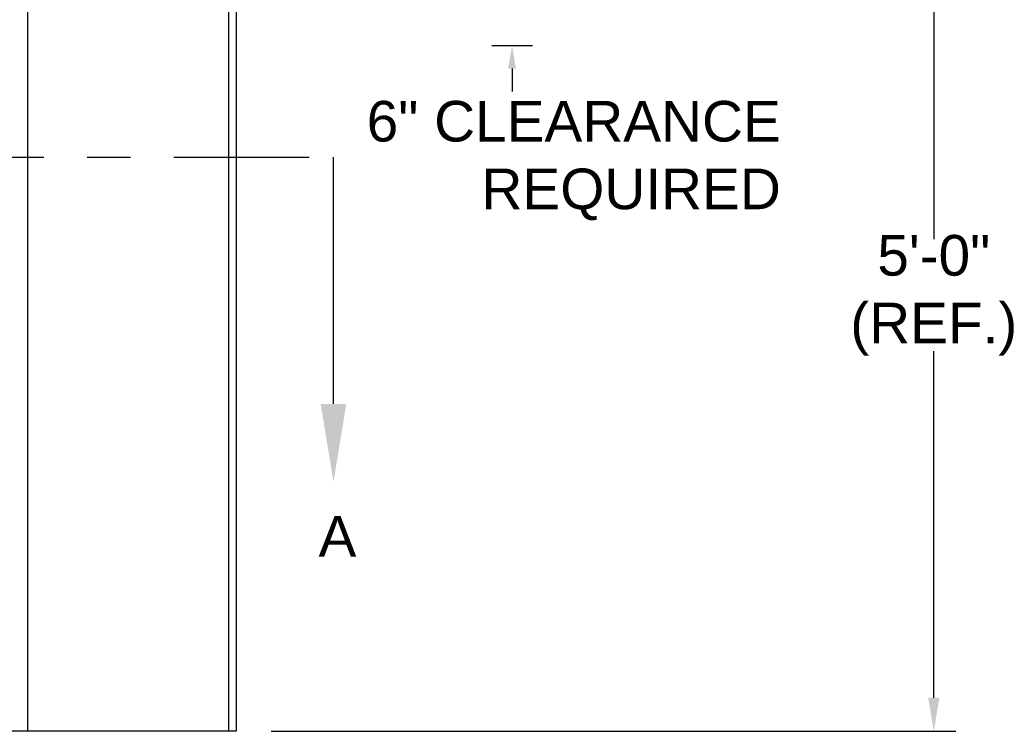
# Model space of a CAD drawing. Header units: inches. Extents: x 170 to 312, y 215 to 248.
# Tile 248 of 256: x 230.87 to 233.14, y 220.42 to 222.06. Entities that reach past the tile are written whole.
import ezdxf
from ezdxf import colors
from ezdxf.entities.mleader import LeaderData, LeaderLine
from ezdxf.math import Vec2, Vec3

# ---------------------------------------------------------------- set-up
doc = ezdxf.new("R2010")
doc.units = ezdxf.units.IN
doc.header["$LTSCALE"] = 0.25
doc.header["$MEASUREMENT"] = 0
doc.linetypes.add('CENTER', pattern=[2, 1.25, -0.25, 0.25, -0.25])
for name, color, linetype in [('ANNOTATIONS', 1, 'Continuous'), ('SECTION CUTS', 6, 'CENTER'), ('STANDARD MOTOR RH', 7, 'Continuous')]:
    doc.layers.add(name, color=color, linetype=linetype)
doc.styles.add('ARIAL', font='arial.ttf', dxfattribs={"height": 0.09375})
doc.styles.get("Standard").update_dxf_attribs({"font": 'romans.shx'})

msp = doc.modelspace()

# ---------------------------------------------------------------- linework, layer by layer
at = {"layer": 'ANNOTATIONS'}
for p, q in [((232.97826, 222.35175), (232.97826, 221.55133)), ((231.95743, 221.99872), (232.05169, 221.99872)), ((232.00456, 221.94558), (232.00456, 221.89244)), ((232.97826, 220.49278), (232.97826, 221.2928)), ((231.44803, 220.41511), (233.02935, 220.41511))]:
    msp.add_line(p, q, dxfattribs=at)
for points in [[(231.9957, 221.94558), (232.01342, 221.94558), (232.00456, 221.99872)], [(232.96531, 220.49278), (232.9912, 220.49278), (232.97826, 220.41511)]]:
    msp.add_solid(points, dxfattribs=at)
at = {"layer": 'SECTION CUTS'}
msp.add_line((225.09815, 221.7408), (231.59214, 221.7408), dxfattribs=at)
at = {"layer": 'STANDARD MOTOR RH'}
for p, q in [((230.8855, 223.70033), (230.8855, 220.41511)), ((231.34975, 223.69636), (231.34975, 220.41511)), ((231.36762, 223.69636), (231.36762, 220.41511)), ((231.36762, 220.41511), (225.36762, 220.41511)), ((231.36762, 220.41511), (230.86762, 220.41511))]:
    msp.add_line(p, q, dxfattribs=at)

# ---------------------------------------------------------------- texts
at = {"layer": 'ANNOTATIONS', "char_height": 0.09375, "style": 'ARIAL'}
for s, insert, attachment_point in [('6" CLEARANCE\\PREQUIRED', (232.62506, 221.73296), 6), ('5\'-0"\\P(REF.)', (232.97826, 221.42207), 5)]:
    msp.add_mtext(s, dxfattribs=dict(at, insert=insert, attachment_point=attachment_point))
at = {"layer": 'SECTION CUTS', "style": 'ARIAL'}
msp.add_text('A', height=0.09375, dxfattribs=at).set_placement((231.55767, 220.81837))

# ---------------------------------------------------------------- leaders
at = {"layer": 'SECTION CUTS'}
ml = msp.add_multileader_mtext('Standard', dxfattribs=at)
ml.set_content('', color=256)
ml.set_leader_properties()
ml.build(insert=Vec2(0, 0))
ml.multileader.update_dxf_attribs({"dogleg_length": 0, "arrow_head_size": 0.18})
ctx = ml.context
ctx.base_point, ctx.char_height, ctx.arrow_head_size, ctx.landing_gap_size, ctx.plane_origin = Vec3(231.59214, 221.7408), 0.18, 0.18, 0, Vec3(231.59214, 220.99128)
notes = []
notes.append((ctx, [(0, (1, 1, 0), (231.59214, 221.7408), (1, 0), 0, [(0, [(231.59214, 220.99128)], 0, [])])]))
ctx.mtext.insert, ctx.mtext.flow_direction = Vec3(231.59214, 221.8308), 5
for ctx, leaders in notes:
    for number, flags, end, landing, length, lines in leaders:
        leader = LeaderData()
        leader.index, (leader.has_last_leader_line, leader.has_dogleg_vector, leader.attachment_direction) = number, flags
        leader.last_leader_point, leader.dogleg_vector, leader.dogleg_length = Vec3(end), Vec3(landing), length
        for number, points, colour, breaks in lines:
            line = LeaderLine()
            line.index, line.vertices, line.color, line.breaks = number, Vec3.list(points), colors.encode_raw_color(colour), breaks
            leader.lines.append(line)
        ctx.leaders.append(leader)

doc.saveas('drawing.dxf')
